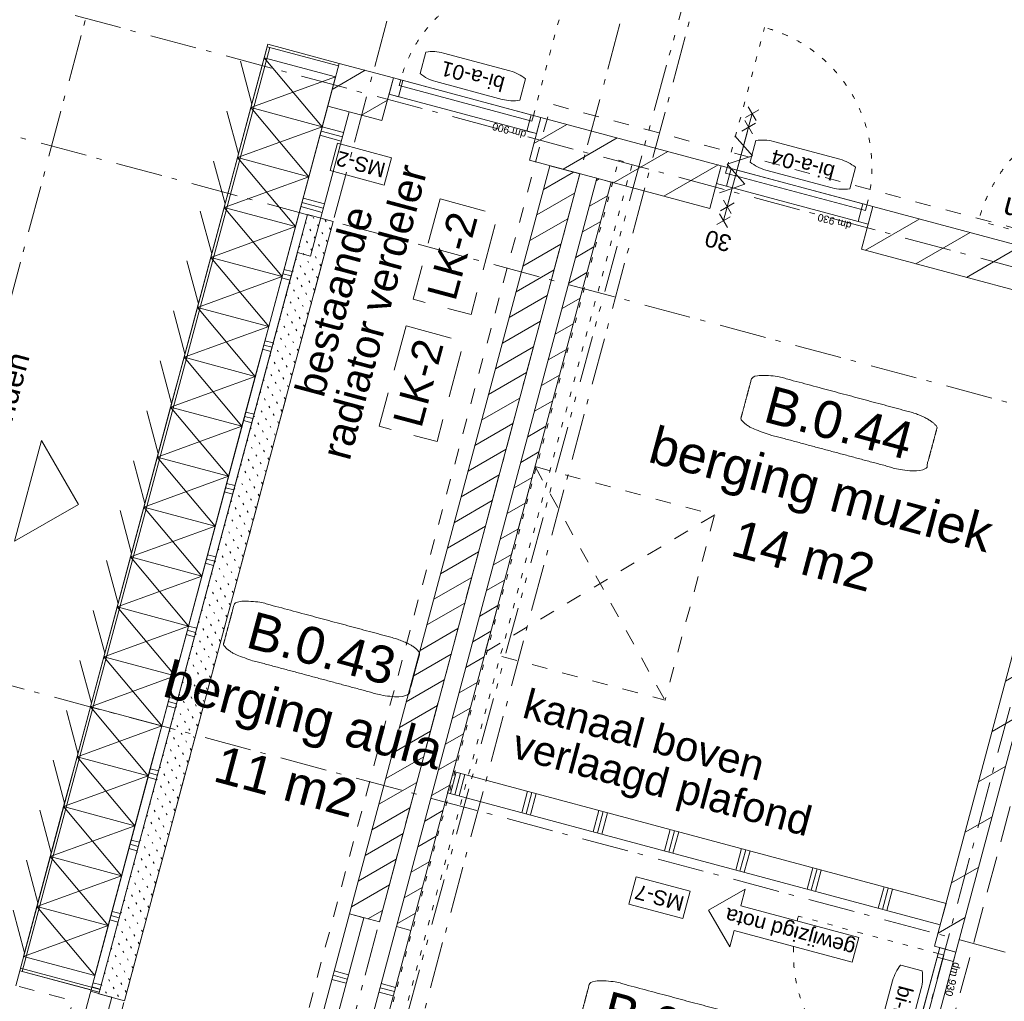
# Model space of a CAD drawing. Header units: millimetres. Extents: x -62314 to 79800, y -34032 to 28340.
# Tile 56 of 85: x 40633 to 47303, y -20464 to -13817. Entities that reach past the tile are written whole.
import ezdxf
from ezdxf.enums import TextEntityAlignment as Align

# ---------------------------------------------------------------- set-up
doc = ezdxf.new("R2010")
doc.units = ezdxf.units.MM
doc.header["$LTSCALE"] = 508
doc.header["$PDMODE"] = 1
doc.header["$PDSIZE"] = -2
for name, pattern in [('Dash Style-1', [0.41664, 0.20828, -0.20836]), ('Dash Style-12', [0.9375, 0.625, -0.3125]), ('Dash Style-2', [0.694425, 0.48607, -0.208355]), ('Dash Style-5', [0.20828, 0.069425, -0.138855]), ('Dash Style-6', [1.04164, 0.625, -0.20828, 0.06943, -0.13893]), ('Dash Style-8', [1.25, 0.625, -0.20828, 0.06943, -0.13893, 0.06943, -0.13893])]:
    doc.linetypes.add(name, pattern=pattern)
for name, color, linetype, lineweight in [('(00) tekening-bovenliggend', 8, 'Dash Style-1', 0), ('(00) tekening-merk kozijn', 40, 'Continuous', 0), ('(00) tekening-stramien-algemeen', 7, 'Dash Style-6', 0), ('(00) tekening-verwijzing', 33, 'Fence_Line', 0), ('(00) tekening-wijzigingspijl', 142, 'Continuous', 0), ('(00) tekst-algemeen', 8, 'Continuous', 0), ('(00) tekst-klein', 8, 'Continuous', 0), ('(00) tekst-ruimtenummer-algemeen', 8, 'Continuous', 0), ('(00) tekst-ruimtenummer-gradering', 8, 'Continuous', 0), ('(00) tekst-symbool', 8, 'Continuous', 0), ('(02) sloop-demarcatielijn', 5, 'Dash Style-1', 0), ('(04) bouwaanvraag-brandweer-bestaand-WBDBO', 142, 'Dash Style-1', 0), ('(04) bouwaanvraag-brandweer-bestaand-WBDBO 60min', 1, 'Dash Style-2', 0), ('(04) bouwaanvraag-brandweer-WBDBO', 142, 'Dash Style-1', 0), ('(21) buitenwanden-bestaand', 7, 'Continuous', 0), ('(22) binnenwanden-X kalkzandsteen', 1, 'Continuous', 0), ('(22) binnenwanden-X metal stud _', 92, 'Continuous', 0), ('(28) hoofddraagconstructie-beton', 96, 'Continuous', 0), ('(28) hoofddraagconstructie-bovenliggend', 1, 'Dash Style-5', 0), ('(42) binnenwandafwerkingen-R plaatmateriaal algemeen', 12, 'Continuous', 0), ('(8_) losse inventaris-(82) interieur', 1, 'Dash Style-1', 0), ('None', 7, 'Continuous', 0)]:
    doc.layers.add(name, color=color, linetype=linetype, lineweight=lineweight)
doc.styles.add('Arial', font='Arial')
doc.styles.add('Arial Italic (italic)', font='Arial Italic')
doc.styles.add('Helvetica', font='Helvetica')
doc.linetypes.add('Fence_Line', pattern='A,0,[1,Fence_Line.shx,S=0.19685,R=0,X=0,Y=-0.441942],-5', length=5)
pattern_1 = [(45, (0, 0), (-89.80256, 89.80256), [])]
pattern_2 = [(0, (0, 0), (3e-14, -500), []), (0, (2e-15, -30), (3e-14, -500), []), (0, (4e-15, -60), (3e-14, -500), [])]
pattern_3 = [(45, (0, 0), (-176.777, 176.777), [])]

# ---------------------------------------------------------------- blocks, each defined once
blk = doc.blocks.new('locker')
at = {"layer": 'None', "color": 17, "lineweight": 0, "transparency": 33554687}
for p, q in [((-65.2, 150), (-325, 0)), ((-350, 0), (0, -500)), ((-350, -500), (0, 0))]:
    blk.add_line(p, q, dxfattribs=at)
at = {"layer": 'None', "color": 17, "lineweight": 0, "transparency": 33554687, "flags": 128}
blk.add_lwpolyline([(-350, 0), (0, 0), (0, -500), (-350, -500)], close=True, dxfattribs=at)
blk = doc.blocks.new('Group-8-1')
at = {"layer": '(00) tekening-bovenliggend', "color": 17, "lineweight": 0, "transparency": 33554687}
blk.add_line((44761.8, 2020.6), (44761.8, 320), dxfattribs=at)
at = {"layer": '(42) binnenwandafwerkingen-R plaatmateriaal algemeen', "color": 17, "lineweight": 0, "transparency": 33554687, "flags": 128}
for points in [[(44761.8, 8515.1), (45262, 8515.1), (45262, 8497.1), (44761.8, 8497.1)], [(44761.8, 8497.1), (44779.8, 8497.1), (44779.8, 2020.6), (44761.8, 2020.6)], [(44761.8, 2020.6), (44761.8, 2038.6), (45320, 2038.6), (45320, 2020.6)]]:
    blk.add_lwpolyline(points, close=True, dxfattribs=at)
at = {"layer": 'None', "color": 17, "transparency": 33554687, "rotation": 90}
for p in [(44761.8, 8420.6), (44761.8, 8070.6), (44761.8, 7720.6), (44761.8, 7370.6), (44761.8, 7020.6), (44761.8, 6670.6), (44761.8, 6320.6), (44761.8, 5970.6), (44761.8, 5620.6), (44761.8, 5270.6), (44761.8, 4920.6), (44761.8, 4570.6), (44761.8, 4220.6), (44761.8, 3870.6), (44761.8, 3520.6), (44761.8, 3170.6), (44761.8, 2820.6), (44761.8, 2470.6)]:
    blk.add_blockref('locker', p, dxfattribs=at)
blk = doc.blocks.new('(00)-1-ruimtenummer-200')
at = {"layer": '(00) tekst-ruimtenummer-algemeen', "color": 17, "lineweight": 0, "transparency": 33554687}
blk.add_open_spline([(433.3, 618), (491.4, 618), (591.9, 600.3), (650, 569.8), (650, 420.4), (650, 271.1), (591.9, 240.5), (491.4, 222.9), (0, 222.9), (-491.4, 222.9), (-591.9, 240.5), (-650, 271.1), (-650, 420.4), (-650, 569.8), (-591.9, 600.3), (-491.4, 618), (-14.5, 618), (433.3, 618)], degree=2, knots=[0, 0, 0, 0.013296, 0.026591, 0.039887, 0.251662, 0.264958, 0.278253, 0.291549, 0.503324, 0.51662, 0.529915, 0.543211, 0.754986, 0.768281, 0.781577, 0.794873, 1, 1, 1], dxfattribs=at)
at = {"layer": 'None', "color": 2, "linetype": 'Continuous', "lineweight": 0}
blk.add_point((0, 0), dxfattribs=at)
at = {"layer": '(00) tekst-ruimtenummer-algemeen', "color": 17, "transparency": 33554687, "style": 'Arial'}
for tag, p in [('nummer', (0, 222.9)), ('naam', (0, -243.4)), ('oppervlak', (0, -709.7))]:
    blk.add_attdef(tag, text='', height=251.5, dxfattribs=at).set_placement(p, align=Align.BOTTOM_CENTER)
at = {"layer": '(00) tekst-ruimtenummer-gradering', "color": 17, "transparency": 33554687, "style": 'Arial Italic (italic)'}
blk.add_attdef('personen', text='', height=251.5, dxfattribs=at).set_placement((0, -875.7), align=Align.TOP_CENTER)
at = {"layer": 'None', "color": 0, "flags": 1}
blk.add_attdef('klasse', (-1353.2, -1667.4), '', height=251.5, dxfattribs=at)
blk = doc.blocks.new('00-merk kozijn')
at = {"layer": '(00) tekening-merk kozijn', "color": 2, "lineweight": 0, "transparency": 33554687, "flags": 128}
blk.add_lwpolyline([(233.3, 50, 0.105357), (349.4, 74.7), (350, 75), (350, 225), (349.4, 225.3, 0.105357), (233.3, 250), (-233.3, 250, 0.105357), (-349.4, 225.3), (-350, 225), (-350, 75), (-349.4, 74.7, 0.105357), (-233.3, 50)], format="xyb", close=True, dxfattribs=at)
at = {"layer": 'None', "color": 2, "linetype": 'Continuous', "lineweight": 0, "transparency": 33554687}
blk.add_point((0, 0), dxfattribs=at)
at = {"layer": '(00) tekening-merk kozijn', "color": 2, "transparency": 33554687, "style": 'Arial'}
blk.add_attdef('MERK', text='', height=100.6, dxfattribs=at).set_placement((0, 149.9), align=Align.MIDDLE_CENTER)
blk = doc.blocks.new('bi-a-01 plt')
at = {"layer": '(00) tekening-bovenliggend', "color": 17, "linetype": 'Dash Style-5', "lineweight": 0}
blk.add_line((52, -114), (52, -994), dxfattribs=at)
at = {"layer": '(00) tekening-bovenliggend', "color": 17, "linetype": 'Dash Style-5', "lineweight": 0, "transparency": 33554687}
blk.add_arc((53, -114), 930, 270, 0, dxfattribs=at)
at = {"layer": 'None', "color": 17, "lineweight": 0, "transparency": 33554687, "flags": 128}
for points in [[(0, 0), (1034, 0), (1034, -114), (0, -114)], [(0, 0), (67, 0), (67, -114), (0, -114)], [(967, 0), (1034, 0), (1034, -114), (967, -114)], [(52, -74), (982, -74), (982, -114), (52, -114)]]:
    blk.add_lwpolyline(points, close=True, dxfattribs=at)
at = {"layer": '(00) tekening-merk kozijn', "color": 1, "transparency": 33554687}
ref = blk.add_blockref('00-merk kozijn', (517, -114), dxfattribs=dict(at, rotation=180))
ref.add_attrib('MERK', 'bi-a-01', dxfattribs={"color": 2, "transparency": 33554687, "height": 100.6, "style": 'Arial'}).set_placement((517, -263.9), align=Align.MIDDLE_CENTER)
at = {"layer": '(00) tekst-klein', "color": 17, "insert": (67, 2.1), "char_height": 50.3, "attachment_point": 7, "line_spacing_factor": 0.963327, "style": 'Arial'}
blk.add_mtext('dm 900', dxfattribs=at)
blk = doc.blocks.new('MS 2 - 150mm _ geen')
at = {"layer": '(00) tekst-symbool', "color": 17, "lineweight": 0, "transparency": 33554687, "flags": 128}
blk.add_lwpolyline([(-189.7, 95.6), (189.7, 95.6), (189.7, -95.6), (-189.7, -95.6)], close=True, dxfattribs=at)
at = {"layer": '(00) tekst-symbool', "color": 17, "transparency": 33554687, "insert": (0, 0), "char_height": 100.6, "attachment_point": 5, "line_spacing_factor": 0.836574, "style": 'Helvetica'}
blk.add_mtext('MS-2', dxfattribs=at)
blk = doc.blocks.new('MS 7 - 150mm _ 60min _ 25db')
at = {"layer": '(00) tekst-symbool', "color": 17, "lineweight": 0, "transparency": 33554687, "flags": 128}
blk.add_lwpolyline([(-189.7, 95.6), (189.7, 95.6), (189.7, -95.6), (-189.7, -95.6)], close=True, dxfattribs=at)
at = {"layer": '(00) tekst-symbool', "color": 17, "transparency": 33554687, "insert": (0, 0), "char_height": 100.6, "attachment_point": 5, "line_spacing_factor": 0.836574, "style": 'Helvetica'}
blk.add_mtext('MS-7', dxfattribs=at)
blk = doc.blocks.new('wijzigingspijl-100')
at = {"layer": '(00) tekening-wijzigingspijl', "color": 1, "lineweight": 0, "flags": 128}
blk.add_lwpolyline([(-1031.3, -85.4), (-1031.3, 87.4), (-202.6, 87.4), (-202.6, 202.6), (0, 0), (-202.6, -200.6), (-202.6, -85.4)], close=True, dxfattribs=at)
at = {"layer": '(00) tekening-wijzigingspijl', "color": 1, "style": 'Arial'}
blk.add_attdef('hoofdveld', text='', height=101.9, dxfattribs=at).set_placement((-572.5, 1), align=Align.MIDDLE_CENTER)
blk.add_attdef('subveld', text='', height=75.4, dxfattribs=at).set_placement((-1031.3, -246.4), align=Align.MIDDLE_LEFT)
blk = doc.blocks.new('Group-40-1')
at = {"layer": 'None', "color": 17, "transparency": 33554687}
for name, p, rotation in [('MS 2 - 150mm _ geen', (45580.4, 7893.9), 180), ('MS 7 - 150mm _ 60min _ 25db', (48820, 3620), 180.0000000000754)]:
    blk.add_blockref(name, p, dxfattribs=dict(at, rotation=rotation))
at = {"layer": 'None', "color": 17, "transparency": 33554687, "rotation": 180}
blk.add_blockref('wijzigingspijl-100', (49162.7, 3624), dxfattribs=at).add_auto_attribs({'hoofdveld': 'gewijzigd nota'})
blk = doc.blocks.new('blok b-v0-gevel_constructie')
at = {"layer": '(22) binnenwanden-X kalkzandsteen', "linetype": 'Continuous', "lineweight": 0, "transparency": 33554687}
h = blk.add_hatch(dxfattribs=at)
h.set_pattern_fill('(__)F kzs 1_100', color=253, style=0, pattern_type=2)
h.set_pattern_definition(pattern_3)
h.paths.add_polyline_path([(-1838, 8215.07), (-1838, 8515.07), (-2218, 8515.07), (-2218, 8215.07)])
h = blk.add_hatch(dxfattribs=at)
h.set_pattern_fill('(__)F kzs 1_100', color=253, style=0, pattern_type=2)
h.set_pattern_definition(pattern_3)
h.paths.add_polyline_path([(-804, 8515.07), (-804, 8215.07), (461, 8215.07), (461, 8515.07)])
h = blk.add_hatch(dxfattribs=at)
h.set_pattern_fill('(__)F kzs 1_100', color=253, style=0, pattern_type=2)
h.set_pattern_definition(pattern_3)
h.paths.add_polyline_path([(1525, 8515.07), (3375, 8515.07), (3375, 8215.07), (1525, 8215.07)])
h = blk.add_hatch(dxfattribs=at)
h.set_pattern_fill('(__)F kzs 1_100', color=253, style=0, pattern_type=2)
h.set_pattern_definition(pattern_3)
h.paths.add_polyline_path([(3225, 3784.17), (3375, 3784.17), (3375, 8215.07), (3225, 8215.07)])
at = {"layer": '(22) binnenwanden-X metal stud _', "linetype": 'Continuous', "lineweight": 0, "transparency": 33554687}
h = blk.add_hatch(dxfattribs=at)
h.set_pattern_fill('(__) metal stud-_ 1_100', color=8, style=0, pattern_type=2)
h.set_pattern_definition([(90, (0, 0), (500, 0), []), (90, (30, 0), (500, 0), []), (90, (60, 0), (500, 0), [])])
h.paths.add_polyline_path([(3225, 3934.17), (3225, 4084.17), (-230, 4084.17), (-230, 3934.17)])
at = {"layer": '(22) binnenwanden-X kalkzandsteen', "color": 3, "lineweight": 0, "transparency": 33554687, "flags": 128}
for points in [[(-1838, 8215.07), (-1838, 8515.07), (-2218, 8515.07), (-2218, 8215.07)], [(-804, 8515.07), (-804, 8215.07), (461, 8215.07), (461, 8515.07)], [(1525, 8515.07), (3375, 8515.07), (3375, 8215.07), (1525, 8215.07)], [(3225, 3784.17), (3375, 3784.17), (3375, 8215.07), (3225, 8215.07)]]:
    blk.add_lwpolyline(points, close=True, dxfattribs=at)
at = {"layer": '(22) binnenwanden-X metal stud _', "color": 7, "lineweight": 0, "transparency": 33554687, "flags": 128}
blk.add_lwpolyline([(3225, 3934.17), (3225, 4084.17), (-230, 4084.17), (-230, 3934.17)], close=True, dxfattribs=at)
at = {"layer": '(28) hoofddraagconstructie-bovenliggend', "color": 2, "lineweight": 0, "transparency": 33554687, "flags": 128}
blk.add_lwpolyline([(-220.02, 8370.68), (-125.02, 8370.68), (-125.02, 437.01), (-220.02, 437.01)], close=True, dxfattribs=at)
blk = doc.blocks.new('bi-a-04 plt')
at = {"layer": '(00) tekening-bovenliggend', "color": 17, "linetype": 'Dash Style-5', "lineweight": 0}
blk.add_line((42, -114), (42, -1094), dxfattribs=at)
at = {"layer": '(00) tekening-bovenliggend', "color": 17, "linetype": 'Dash Style-5', "lineweight": 0, "transparency": 33554687}
blk.add_arc((42, -114), 980, 270, 0, dxfattribs=at)
at = {"layer": 'None', "color": 17, "lineweight": 0, "transparency": 33554687, "flags": 128}
for points in [[(0, 0), (1064, 0), (1064, -114), (0, -114)], [(0, 0), (67, 0), (67, -114), (0, -114)], [(997, 0), (1064, 0), (1064, -114), (997, -114)], [(42, -74), (1022, -74), (1022, -114), (42, -114)]]:
    blk.add_lwpolyline(points, close=True, dxfattribs=at)
at = {"layer": '(00) tekening-merk kozijn', "color": 1, "transparency": 33554687}
ref = blk.add_blockref('00-merk kozijn', (532, -114), dxfattribs=dict(at, rotation=180))
ref.add_attrib('MERK', 'bi-a-04', dxfattribs={"color": 2, "transparency": 33554687, "height": 100.6, "style": 'Arial'}).set_placement((532, -263.9), align=Align.MIDDLE_CENTER)
at = {"layer": '(00) tekst-klein', "color": 17, "insert": (67, 2.1), "char_height": 50.3, "attachment_point": 7, "line_spacing_factor": 0.963327, "style": 'Arial'}
blk.add_mtext('dm 930', dxfattribs=at)
blk = doc.blocks.new('bi-a-04 plt-sp')
at = {"layer": '(00) tekening-bovenliggend', "color": 17, "linetype": 'Dash Style-5', "lineweight": 0}
blk.add_line((1022, -114), (1022, -1094), dxfattribs=at)
at = {"layer": '(00) tekening-bovenliggend', "color": 17, "linetype": 'Dash Style-5', "lineweight": 0, "transparency": 33554687}
blk.add_arc((1022, -114), 980, 180, 270, dxfattribs=at)
at = {"layer": 'None', "color": 17, "lineweight": 0, "transparency": 33554687, "flags": 128}
for points in [[(0, 11), (1064, 11), (1064, -114), (0, -114)], [(0, 11), (70, 11), (70, -114), (0, -114)], [(994, 11), (1064, 11), (1064, -114), (994, -114)], [(42, -74), (1022, -74), (1022, -114), (42, -114)]]:
    blk.add_lwpolyline(points, close=True, dxfattribs=at)
at = {"layer": '(00) tekening-merk kozijn', "color": 1, "transparency": 33554687}
ref = blk.add_blockref('00-merk kozijn', (532, -114), dxfattribs=dict(at, rotation=180))
ref.add_attrib('MERK', 'bi-a-04', dxfattribs={"color": 2, "transparency": 33554687, "height": 100.6, "style": 'Arial'}).set_placement((532, -263.9), align=Align.MIDDLE_CENTER)
at = {"layer": '(00) tekst-klein', "color": 17, "insert": (107.3, 26.7), "char_height": 50.3, "attachment_point": 7, "line_spacing_factor": 0.963327, "style": 'Arial'}
blk.add_mtext('dm 930', dxfattribs=at)
blk = doc.blocks.new('Group-41-1')
at = {"layer": '(04) bouwaanvraag-brandweer-WBDBO', "color": 1, "lineweight": 0, "transparency": 33554687}
for p, q in [((-37.5, -412.5), (37.5, -337.5)), ((-37.5, -337.5), (37.5, -412.5))]:
    blk.add_line(p, q, dxfattribs=at)
blk = doc.blocks.new('Group-42-1')
at = {"layer": '(04) bouwaanvraag-brandweer-WBDBO', "color": 1, "lineweight": 0, "transparency": 33554687}
for p, q in [((-37.5, 412.5), (37.5, 337.5)), ((-37.5, 337.5), (37.5, 412.5))]:
    blk.add_line(p, q, dxfattribs=at)
blk = doc.blocks.new('Group-43-1')
at = {"layer": '(04) bouwaanvraag-brandweer-WBDBO', "color": 1, "linetype": 'Continuous', "lineweight": 0, "transparency": 33554687}
for p, q in [((75, 200), (-75, 100)), ((75, 0), (-75, 100)), ((75, 0), (-75, -100)), ((-75, -100), (75, -200))]:
    blk.add_line(p, q, dxfattribs=at)
blk = doc.blocks.new('brand-zs deur')
at = {"layer": '(04) bouwaanvraag-brandweer-WBDBO', "color": 1, "linetype": 'Continuous', "lineweight": 0, "transparency": 33554687}
blk.add_line((0, -250), (0, 250), dxfattribs=at)
at = {"layer": 'None', "color": 2, "linetype": 'Continuous', "lineweight": 0, "transparency": 33554687}
blk.add_point((0, 0), dxfattribs=at)
at = {"layer": '(04) bouwaanvraag-brandweer-WBDBO', "color": 1, "transparency": 33554687}
blk.add_blockref('Group-43-1', (0, 0), dxfattribs=at)
blk = doc.blocks.new('Group-44-1')
at = {"layer": '(04) bouwaanvraag-brandweer-WBDBO', "color": 1, "lineweight": 0, "transparency": 33554687}
for p, q in [((-37.5, 241.1), (37.5, 316.1)), ((-37.5, 316.1), (37.5, 241.1))]:
    blk.add_line(p, q, dxfattribs=at)
blk = doc.blocks.new('Group-45-1')
at = {"layer": '(04) bouwaanvraag-brandweer-WBDBO', "color": 1, "lineweight": 0, "transparency": 33554687}
for p, q in [((-37.5, -242.9), (37.5, -317.9)), ((-37.5, -317.9), (37.5, -242.9))]:
    blk.add_line(p, q, dxfattribs=at)
blk = doc.blocks.new('brand-rw 30 + zelfs')
at = {"layer": '(04) bouwaanvraag-brandweer-WBDBO', "color": 1, "linetype": 'Continuous', "lineweight": 0, "transparency": 33554687}
blk.add_line((0, -375), (0, 375), dxfattribs=at)
at = {"layer": 'None', "color": 2, "linetype": 'Continuous', "lineweight": 0, "transparency": 33554687}
blk.add_point((0, 0), dxfattribs=at)
at = {"layer": '(04) bouwaanvraag-brandweer-WBDBO', "color": 1, "transparency": 33554687}
for name in ['Group-42-1', 'Group-44-1', 'Group-45-1', 'Group-41-1']:
    blk.add_blockref(name, (0, 0), dxfattribs=at)
at = {"layer": 'None', "color": 17, "transparency": 33554687}
blk.add_blockref('brand-zs deur', (0, 0), dxfattribs=at)
at = {"layer": '(04) bouwaanvraag-brandweer-WBDBO', "color": 1, "transparency": 33554687, "insert": (0, 459.4875), "char_height": 113.17139, "attachment_point": 8, "line_spacing_factor": 0.963327, "style": 'Arial'}
blk.add_mtext('30', dxfattribs=at)
blk = doc.blocks.new('kleefmagneet plg')
at = {"layer": 'None', "color": 17, "transparency": 33554687, "insert": (-280, 81), "char_height": 150.9, "width": 335.891, "attachment_point": 1, "line_spacing_factor": 0.963327, "style": 'Arial'}
blk.add_mtext('km', dxfattribs=at)
blk = doc.blocks.new('bi-b-02 plt')
at = {"layer": '(00) tekening-bovenliggend', "color": 17, "linetype": 'Dash Style-5', "lineweight": 0, "transparency": 33554687}
for p, q in [((90, -37), (90, 1020)), ((2204, -37), (2204, 1020)), ((90, -77), (90, -1134)), ((2204, -77), (2204, -1134))]:
    blk.add_line(p, q, dxfattribs=at)
for centre, start, end in [((90, -37), 360, 90), ((2204, -37), 90, 180), ((90, -77), 270, 0), ((2204, -77), 180, 270)]:
    blk.add_arc(centre, 1057, start, end, dxfattribs=at)
at = {"layer": 'None', "color": 17, "lineweight": 0, "transparency": 33554687}
for p, q in [((1014.5, -57), (199.5, -57)), ((1279.5, -57), (2094.5, -57))]:
    blk.add_line(p, q, dxfattribs=at)
at = {"layer": 'None', "color": 17, "lineweight": 0, "transparency": 33554687, "flags": 128}
for points in [[(0, 0), (2294, 0), (2294, -114), (0, -114)], [(0, 0), (90, 0), (90, -114), (0, -114)], [(2204, 0), (2294, 0), (2294, -114), (2204, -114)], [(90, -37), (1147, -37), (1147, -77), (90, -77)], [(199.5, -37), (1014.5, -37), (1014.5, -77), (199.5, -77)], [(1147, -37), (2204, -37), (2204, -77), (1147, -77)], [(1279.5, -37), (2094.5, -37), (2094.5, -77), (1279.5, -77)]]:
    blk.add_lwpolyline(points, close=True, dxfattribs=at)
at = {"layer": '(00) tekening-merk kozijn', "color": 1, "transparency": 33554687}
ref = blk.add_blockref('00-merk kozijn', (1147, -114), dxfattribs=dict(at, rotation=180))
ref.add_attrib('MERK', 'bi-b-02', dxfattribs={"color": 2, "transparency": 33554687, "height": 100.6, "style": 'Arial'}).set_placement((1147, -263.9), align=Align.MIDDLE_CENTER)
at = {"layer": 'None', "color": 17, "transparency": 33554687, "rotation": 270}
for p in [(228.8, -992.7), (2065.2, -992.7)]:
    blk.add_blockref('kleefmagneet plg', p, dxfattribs=at)
blk = doc.blocks.new('blok B 00')
at = {"layer": '(21) buitenwanden-bestaand', "linetype": 'Continuous', "lineweight": 0, "transparency": 33554687}
h = blk.add_hatch(dxfattribs=at)
h.set_pattern_fill('Brick', style=0, pattern_type=2)
h.set_pattern_definition(pattern_1)
h.paths.add_polyline_path([(46820, 8215.1), (46820, 2970), (47030, 2970), (47030, 8215.1)])
h = blk.add_hatch(dxfattribs=at)
h.set_pattern_fill('Brick', style=0, pattern_type=2)
h.set_pattern_definition(pattern_1)
h.paths.add_polyline_path([(47250, 8215.1), (47150, 8215.1), (47150, 2970), (47250, 2970)])
at = {"layer": '(22) binnenwanden-X metal stud _', "linetype": 'Continuous', "lineweight": 0}
h = blk.add_hatch(dxfattribs=at)
h.set_pattern_fill('(__) metal stud-_ 1_100-1', color=253, style=0, pattern_type=2)
h.set_pattern_definition(pattern_2)
h.paths.add_polyline_path([(45411.8, 7203.6), (45411.8, 8215.1), (45261.8, 8215.1), (45261.8, 320), (45320, 320), (45320, 980), (45411.8, 980), (45411.8, 2008), (45320, 2008), (45320, 7203.6)])
at = {"layer": '(22) binnenwanden-X metal stud _', "linetype": 'Continuous', "lineweight": 0, "transparency": 33554687}
h = blk.add_hatch(dxfattribs=at)
h.set_pattern_fill('(__) metal stud-_ 1_100-1', color=253, style=0, pattern_type=2)
h.set_pattern_definition(pattern_2)
h.paths.add_polyline_path([(46920, 2970), (46820, 2970), (46820, 980), (46920, 980)])
h = blk.add_hatch(dxfattribs=at)
h.set_pattern_fill('(__) metal stud-_ 1_100-1', color=253, style=0, pattern_type=2)
h.set_pattern_definition(pattern_2)
h.paths.add_polyline_path([(47250, 2970), (47150, 2970), (47150, 980), (47250, 980)])
at = {"layer": '(28) hoofddraagconstructie-beton', "linetype": 'Continuous', "lineweight": 0, "transparency": 33554687}
h = blk.add_hatch(dxfattribs=at)
h.set_pattern_fill('1_100 beton', color=9, style=0, pattern_type=2)
h.set_pattern_definition([(-45, (500, 0), (-42.42641, -42.42641), [12, -48])])
h.paths.add_polyline_path([(45320, 2008), (45500, 2008), (45500, 7470.1), (45320, 7470.1)])
at = {"layer": '(00) tekening-bovenliggend', "color": 17, "lineweight": 0, "transparency": 33554687}
for p, q in [((47250, 6220.6), (48510, 4920.6)), ((48510, 6220.6), (47250, 4920.6))]:
    blk.add_line(p, q, dxfattribs=at)
at = {"layer": '(00) tekening-bovenliggend', "color": 17, "lineweight": 0, "transparency": 33554687, "flags": 128}
blk.add_lwpolyline([(47250, 6220.6), (48510, 6220.6), (48510, 4920.6), (47250, 4920.6)], close=True, dxfattribs=at)
at = {"layer": '(04) bouwaanvraag-brandweer-bestaand-WBDBO', "color": 6, "lineweight": 0, "transparency": 33554687, "flags": 128}
blk.add_lwpolyline([(45885.2, -1299.1), (46720, 146.8), (46720, 8620.6), (50641, 8620.6), (50641, 11241.4), (48160.6, 11241.4), (47980.5, 13805.2), (52571.7, 14829.3), (51852, 25090.9), (47202.6, 23835.3), (46930.9, 27708.7)], dxfattribs=at)
at = {"layer": '(04) bouwaanvraag-brandweer-bestaand-WBDBO 60min', "color": 6, "lineweight": 0, "transparency": 33554687, "flags": 128}
blk.add_lwpolyline([(55355, -1299.1), (54605, 0), (54604.6, 8125.6), (54604.6, 8306.6), (50954.6, 8306.6), (50954.6, 8025.6), (50954.7, 8025.6), (50955, 0)], dxfattribs=at)
at = {"layer": '(21) buitenwanden-bestaand', "color": 1, "lineweight": 0, "transparency": 33554687, "flags": 128}
for points in [[(46820, 8215.1), (46820, 2970), (47030, 2970), (47030, 8215.1)], [(47250, 8215.1), (47150, 8215.1), (47150, 2970), (47250, 2970)]]:
    blk.add_lwpolyline(points, close=True, dxfattribs=at)
at = {"layer": '(22) binnenwanden-X metal stud _', "color": 7, "lineweight": 0, "flags": 128}
blk.add_lwpolyline([(45411.8, 7203.6), (45411.8, 8215.1), (45261.8, 8215.1), (45261.8, 320), (45320, 320), (45320, 980), (45411.8, 980), (45411.8, 2008), (45320, 2008), (45320, 7203.6)], close=True, dxfattribs=at)
at = {"layer": '(22) binnenwanden-X metal stud _', "color": 7, "lineweight": 0, "transparency": 33554687, "flags": 128}
for points in [[(46920, 2970), (46820, 2970), (46820, 980), (46920, 980)], [(47250, 2970), (47150, 2970), (47150, 980), (47250, 980)]]:
    blk.add_lwpolyline(points, close=True, dxfattribs=at)
at = {"layer": '(28) hoofddraagconstructie-beton', "color": 3, "lineweight": 0, "transparency": 33554687, "flags": 128}
blk.add_lwpolyline([(45320, 2008), (45500, 2008), (45500, 7470.1), (45320, 7470.1)], close=True, dxfattribs=at)
at = {"layer": '(8_) losse inventaris-(82) interieur', "color": 17, "linetype": 'Dash Style-1', "lineweight": 0, "transparency": 33554687, "flags": 128}
blk.add_lwpolyline([(44361.8, 1916.7), (45161.8, 1916.7), (45161.8, 420), (44361.8, 420)], close=True, dxfattribs=at)
at = {"layer": 'None', "color": 17, "linetype": 'Dash Style-12', "lineweight": 0, "transparency": 33554687, "flags": 128}
for points in [[(46159.4, 7805), (46565, 7805), (46565, 7102.6), (46159.4, 7102.6)], [(46159.4, 6915.1), (46565, 6915.1), (46565, 6212.6), (46159.4, 6212.6)]]:
    blk.add_lwpolyline(points, close=True, dxfattribs=at)
at = {"layer": '(21) buitenwanden-bestaand', "color": 1, "rotation": 180}
blk.add_blockref('bi-a-01 plt', (46676, 8401.1), dxfattribs=at)
at = {"layer": 'None', "color": 17, "transparency": 33554687}
for name, p in [('blok b-v0-gevel_constructie', (47480, 0)), ('Group-40-1', (0, 0)), ('Group-8-1', (0, 0))]:
    blk.add_blockref(name, p, dxfattribs=at)
for name, p, rotation in [('bi-b-02 plt', (50855, 10809.1), 270), ('bi-a-04 plt-sp', (49005, 8401.1), 180), ('brand-rw 30 + zelfs', (48052.5, 8535.3), 180), ('bi-a-04 plt', (50855, 3784.2), 270)]:
    blk.add_blockref(name, p, dxfattribs=dict(at, rotation=rotation))
ref = blk.add_blockref('(00)-1-ruimtenummer-200', (49162.7, 6618), dxfattribs=at)
ref.add_attrib('nummer', 'B.0.44', dxfattribs={"layer": '(00) tekst-ruimtenummer-algemeen', "color": 17, "transparency": 33554687, "height": 251.49, "style": 'Arial'}).set_placement((49162.7, 6840.8), align=Align.BOTTOM_CENTER)
ref.add_attrib('naam', 'berging muziek', dxfattribs={"layer": '(00) tekst-ruimtenummer-algemeen', "color": 17, "transparency": 33554687, "height": 251.492, "style": 'Arial'}).set_placement((49162.7, 6374.5), align=Align.BOTTOM_CENTER)
ref.add_attrib('oppervlak', '14 m2', dxfattribs={"layer": '(00) tekst-ruimtenummer-algemeen', "color": 17, "transparency": 33554687, "height": 251.49, "style": 'Arial'}).set_placement((49162.7, 5908.3), align=Align.BOTTOM_CENTER)
ref = blk.add_blockref('(00)-1-ruimtenummer-200', (46172.9, 4234.1), dxfattribs=at)
ref.add_attrib('nummer', 'B.0.43', dxfattribs={"layer": '(00) tekst-ruimtenummer-algemeen', "color": 17, "transparency": 33554687, "height": 251.49, "style": 'Arial'}).set_placement((46172.9, 4457), align=Align.BOTTOM_CENTER)
ref.add_attrib('naam', 'berging aula', dxfattribs={"layer": '(00) tekst-ruimtenummer-algemeen', "color": 17, "transparency": 33554687, "height": 251.492, "style": 'Arial'}).set_placement((46172.9, 3990.7), align=Align.BOTTOM_CENTER)
ref.add_attrib('oppervlak', '11 m2', dxfattribs={"layer": '(00) tekst-ruimtenummer-algemeen', "color": 17, "transparency": 33554687, "height": 251.49, "style": 'Arial'}).set_placement((46172.9, 3524.4), align=Align.BOTTOM_CENTER)
ref = blk.add_blockref('(00)-1-ruimtenummer-200', (49162.7, 2374), dxfattribs=at)
ref.add_attrib('nummer', 'B.0.45', dxfattribs={"layer": '(00) tekst-ruimtenummer-algemeen', "color": 17, "transparency": 33554687, "height": 251.49, "style": 'Arial'}).set_placement((49162.7, 2596.8), align=Align.BOTTOM_CENTER)
ref.add_attrib('naam', 'berging aula 2', dxfattribs={"layer": '(00) tekst-ruimtenummer-algemeen', "color": 17, "transparency": 33554687, "height": 251.492, "style": 'Arial'}).set_placement((49162.7, 2130.6), align=Align.BOTTOM_CENTER)
ref.add_attrib('oppervlak', '12 m2', dxfattribs={"layer": '(00) tekst-ruimtenummer-algemeen', "color": 17, "transparency": 33554687, "height": 251.49, "style": 'Arial'}).set_placement((49162.7, 1664.3), align=Align.BOTTOM_CENTER)
at = {"layer": '(00) tekst-algemeen', "color": 17, "transparency": 33554687, "attachment_point": 2, "rotation": 90, "line_spacing_factor": 0.836574, "style": 'Helvetica'}
for s, insert, char_height in [('bestaande \\Pradiator verdeler', (45545.5, 6950.3), 201.194), ('LK-2', (46238.6, 7453.8), 201.19), ('LK-2', (46238.6, 6563.8), 201.19)]:
    blk.add_mtext(s, dxfattribs=dict(at, insert=insert, char_height=char_height))
at = {"layer": '(00) tekst-algemeen', "color": 17, "transparency": 33554687, "insert": (47597.3, 4759.3), "char_height": 201.194, "attachment_point": 1, "line_spacing_factor": 0.836574, "style": 'Helvetica'}
blk.add_mtext('kanaal boven \\Pverlaagd plafond', dxfattribs=at)
blk = doc.blocks.new('Group-187-1')
at = {"layer": '(00) tekening-verwijzing', "color": 3, "linetype": 'Continuous', "lineweight": 0, "transparency": 33554687, "flags": 128}
blk.add_lwpolyline([(-122797.1, -59663.5), (-122364, -59413.5), (-122614, -58980.5)], close=True, dxfattribs=at)
at = {"layer": '(00) tekening-verwijzing', "color": 3, "insert": (-123228.4, -59181.9), "char_height": 150.895, "attachment_point": 5, "rotation": 74.99997, "line_spacing_factor": 0.963327, "style": 'Arial'}
blk.add_mtext(' zie fragment \\PKE70-5-14 FR06\\Pvoor lockerwanden', dxfattribs=at)
blk = doc.blocks.new('Group-195-1')
at = {"layer": '(00) tekening-stramien-algemeen', "color": 2, "lineweight": 0, "transparency": 33554687}
for p, q in [((71014.5, -2704.9), (-1884.5, -2704.9)), ((71014.5, -3599.9), (-1884.5, -3599.9)), ((71014.5, -7200), (-1884.5, -7200))]:
    blk.add_line(p, q, dxfattribs=at)
blk = doc.blocks.new('Stramien blok B')
at = {"layer": '(00) tekening-stramien-algemeen', "color": 2, "lineweight": 0, "transparency": 33554687}
for p, q in [((50510, 1818.9), (50510, -14997.6)), ((43255, 1407.7), (43255, -14990))]:
    blk.add_line(p, q, dxfattribs=at)
at = {"layer": '(00) tekening-stramien-algemeen', "color": 2, "lineweight": 0, "transparency": 33554687, "flags": 128}
for points in [[(44780.8, -15027.7), (45230, -14578.4), (45230, 1402)], [(46213.4, -15125), (46760, -14578.4), (46760, 1402)], [(47210, 1400.3), (47210, -14578.8), (47756.5, -15125.3)]]:
    blk.add_lwpolyline(points, dxfattribs=at)
at = {"layer": 'None', "color": 17, "transparency": 33554687}
blk.add_blockref('Group-195-1', (0, 0), dxfattribs=at)

msp = doc.modelspace()

# ---------------------------------------------------------------- linework, layer by layer
at = {"layer": '(02) sloop-demarcatielijn', "color": 6, "linetype": 'Dash Style-8', "lineweight": 0, "transparency": 33554687, "flags": 128}
msp.add_lwpolyline([(65697.01, 3895.03), (50131.66, 3895.03), (48241.3, -1429.59), (48109.42, -1923.61), (52836, -3603.34), (51594.85, -9995.55), (46189.71, -9765.74), (46039.2, -10377.27), (41810.26, -25856.04)], dxfattribs=at)
at = {"layer": 'None', "color": 17, "lineweight": 0, "transparency": 33554687, "flags": 128}
msp.add_lwpolyline([(41116.62, -20385.76), (40633.65, -20256.35), (42314.53, -13983.23), (42797.66, -14112.69)], dxfattribs=at)

# ---------------------------------------------------------------- block references
at = {"layer": 'None', "color": 17, "transparency": 33554687}
for name, p, rotation in [('Stramien blok B', (0, 0), 344.9999645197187), ('blok B 00', (-3125.94, -10622.93), 344.9999999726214)]:
    msp.add_blockref(name, p, dxfattribs=dict(at, rotation=rotation))
msp.add_blockref('Group-187-1', (163395.98, 42314.6), dxfattribs=at)

doc.saveas('drawing.dxf')
